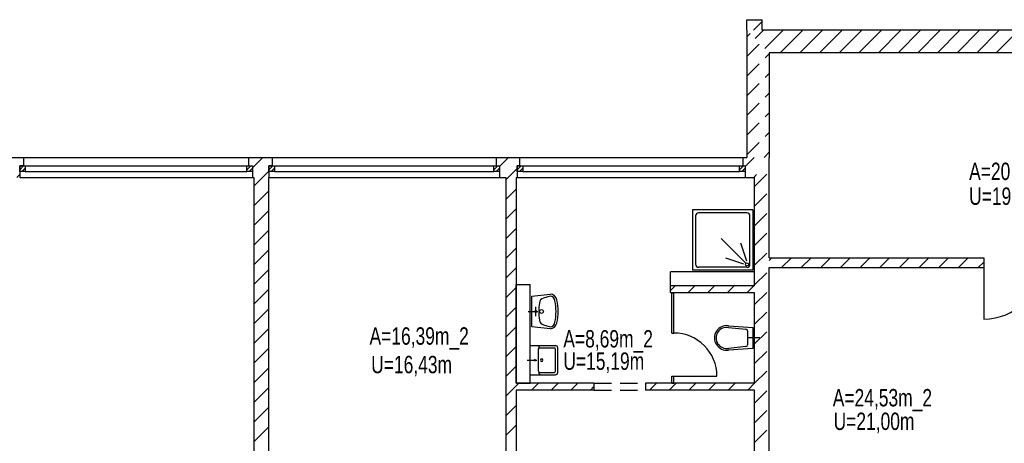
# Model space of a CAD drawing. Header units: metres. Extents: x 940 to 7099, y 1470 to 4983.
# Tile 5 of 15: x 1692 to 3109, y 4374 to 4983. Entities that reach past the tile are written whole.
import ezdxf

# ---------------------------------------------------------------- set-up
doc = ezdxf.new("R2010")
doc.units = ezdxf.units.M
doc.header["$LTSCALE"] = 100
doc.header["$MEASUREMENT"] = 0
doc.linetypes.add('DASHDOT', pattern=[1, 0.5, -0.25, 0, -0.25])
doc.linetypes.add('HIDDEN', pattern=[0.375, 0.25, -0.125])
for name, color, linetype in [('18', 2, 'Continuous'), ('20', 211, 'Continuous'), ('22', 211, 'Continuous'), ('30', 5, 'Continuous'), ('32', 2, 'Continuous'), ('332', 2, 'Continuous'), ('36', 3, 'Continuous'), ('367', 2, 'Continuous'), ('64', 7, 'Continuous'), ('67', 2, 'Continuous'), ('68', 211, 'Continuous'), ('69', 6, 'Continuous')]:
    doc.layers.add(name, color=color, linetype=linetype)

msp = doc.modelspace()

# ---------------------------------------------------------------- linework, layer by layer
at = {"layer": '18', "linetype": 'Continuous'}
for p, q in [((2746.825, 4709.675), (2659.825, 4709.675)), ((2659.825, 4709.675), (2659.825, 4622.675)), ((2738.125, 4705.325), (2668.525, 4705.325)), ((2746.825, 4709.675), (2746.825, 4622.675)), ((2664.175, 4700.975), (2664.175, 4631.375)), ((2742.475, 4631.375), (2742.475, 4700.975)), ((2746.825, 4622.675), (2659.825, 4622.675)), ((2738.125, 4627.025), (2668.525, 4627.025)), ((2426, 4472.5), (2426, 4514.5))]:
    msp.add_line(p, q, dxfattribs=at)
for centre, start, end in [((2668.525, 4700.975), 90, 180), ((2738.125, 4700.975), 0, 90), ((2668.525, 4631.375), 180, 270), ((2738.125, 4631.375), 270, 0)]:
    msp.add_arc(centre, 4.35, start, end, dxfattribs=at)
at = {"layer": '20', "linetype": 'Continuous'}
for p, q in [((2749.8211, 4955.9942), (2761.8268, 4968)), ((2763.8536, 4941.7425), (2790.1111, 4968)), ((2785.8954, 4935.5), (2818.3954, 4968)), ((2814.1797, 4935.5), (2846.6797, 4968)), ((2842.4639, 4935.5), (2874.9639, 4968)), ((2870.7482, 4935.5), (2903.2482, 4968)), ((2899.0325, 4935.5), (2931.5325, 4968)), ((2927.3167, 4935.5), (2959.8167, 4968)), ((2955.601, 4935.5), (2988.101, 4968)), ((2983.8853, 4935.5), (3016.3853, 4968)), ((3012.1696, 4935.5), (3044.6696, 4968)), ((3040.4538, 4935.5), (3072.9538, 4968)), ((3068.7381, 4935.5), (3101.2381, 4968)), ((3097.0224, 4935.5), (3129.5224, 4968)), ((2026.49, 4770.0643), (2041.4257, 4785)), ((2735.5, 4771.9675), (2748.5325, 4785)), ((2040.71, 4756), (2050.01, 4765.3)), ((2029, 4744.29), (2040.71, 4756)), ((2747.8167, 4756), (2752.1061, 4760.2893)), ((2029, 4716.0058), (2050, 4737.0058)), ((2029, 4687.7215), (2050, 4708.7215)), ((2029, 4659.4372), (2050, 4680.4372)), ((2029, 4631.153), (2050, 4652.153)), ((2770, 4636.7619), (2773.7381, 4640.5)), ((2788.0224, 4626.5), (2802.0224, 4640.5)), ((2816.3066, 4626.5), (2830.3066, 4640.5)), ((2844.5909, 4626.5), (2858.5909, 4640.5)), ((2872.8752, 4626.5), (2886.8752, 4640.5)), ((2901.1595, 4626.5), (2915.1595, 4640.5)), ((2929.4437, 4626.5), (2943.4437, 4640.5)), ((2957.728, 4626.5), (2971.728, 4640.5)), ((2986.0123, 4626.5), (3000.0123, 4640.5)), ((3014.2965, 4626.5), (3028.2965, 4640.5)), ((3042.5808, 4626.5), (3056.5808, 4640.5)), ((3070.8651, 4626.5), (3079, 4634.6349)), ((2029, 4602.8687), (2050, 4623.8687)), ((2029, 4574.5844), (2050, 4595.5844)), ((2029, 4546.3001), (2050, 4567.3001)), ((2029, 4518.0159), (2050, 4539.0159)), ((2029, 4489.7316), (2050, 4510.7316)), ((2029, 4461.4473), (2050, 4482.4473)), ((2029, 4433.1631), (2050, 4454.1631)), ((2029, 4404.8788), (2050, 4425.8788)), ((2029, 4376.5945), (2050, 4397.5945))]:
    msp.add_line(p, q, dxfattribs=at)
at = {"layer": '22', "linetype": 'HIDDEN'}
for p, q in [((2747.6847, 4968), (2760, 4980.3153)), ((2738, 4958.3153), (2742.8048, 4963.1201)), ((2738, 4930.031), (2756.8373, 4948.8683)), ((2738, 4901.7468), (2770, 4933.7468)), ((2738, 4873.4625), (2770, 4905.4625)), ((2738, 4845.1782), (2770, 4877.1782)), ((2738, 4816.8939), (2770, 4848.8939)), ((2738, 4788.6097), (2770, 4820.6097)), ((2762.6746, 4785), (2770, 4792.3254)), ((2381.98, 4772.0009), (2394.9791, 4785)), ((2394.2634, 4756), (2407.5, 4769.2366)), ((2749, 4743.0411), (2770, 4764.0411)), ((1687.1566, 4756), (1691.51, 4760.3534)), ((2391, 4752.7366), (2394.2634, 4756)), ((2391, 4724.4524), (2406, 4739.4524)), ((2749, 4714.7569), (2770, 4735.7569)), ((2391, 4696.1681), (2406, 4711.1681)), ((2749, 4686.4726), (2770, 4707.4726)), ((2391, 4667.8838), (2406, 4682.8838)), ((2749, 4658.1883), (2770, 4679.1883)), ((2391, 4639.5996), (2406, 4654.5996)), ((2749, 4629.904), (2770, 4650.904)), ((2391, 4611.3153), (2406, 4626.3153)), ((2749, 4601.6198), (2770, 4622.6198)), ((2391, 4583.031), (2406, 4598.031)), ((2628, 4593.7569), (2634.7431, 4600.5)), ((2653.0274, 4590.5), (2663.0274, 4600.5)), ((2681.3117, 4590.5), (2691.3117, 4600.5)), ((2709.596, 4590.5), (2719.596, 4600.5)), ((2737.8802, 4590.5), (2747.8802, 4600.5)), ((2749, 4573.3355), (2770, 4594.3355)), ((2391, 4554.7468), (2406, 4569.7468)), ((2749, 4545.0512), (2770, 4566.0512)), ((2391, 4526.4625), (2406, 4541.4625)), ((2749, 4516.767), (2770, 4537.767)), ((2391, 4498.1782), (2406, 4513.1782)), ((2749, 4488.4827), (2770, 4509.4827)), ((2391, 4469.8939), (2406, 4484.8939)), ((2749, 4460.1984), (2770, 4481.1984)), ((2391, 4441.6097), (2406, 4456.6097)), ((2406, 4456.6097), (2409.8903, 4460.5)), ((2428.1746, 4450.5), (2438.1746, 4460.5)), ((2456.4589, 4450.5), (2466.4589, 4460.5)), ((2484.7431, 4450.5), (2494.7431, 4460.5)), ((2513.0274, 4450.5), (2518, 4455.4726)), ((2597.8802, 4450.5), (2607.8802, 4460.5)), ((2626.1645, 4450.5), (2636.1645, 4460.5)), ((2654.4488, 4450.5), (2664.4488, 4460.5)), ((2682.733, 4450.5), (2692.733, 4460.5)), ((2711.0173, 4450.5), (2721.0173, 4460.5)), ((2739.3016, 4450.5), (2749, 4460.1984)), ((2749, 4431.9141), (2770, 4452.9141)), ((2391, 4413.3254), (2406, 4428.3254)), ((2749, 4403.6299), (2770, 4424.6299)), ((2391, 4385.0411), (2406, 4400.0411)), ((2749, 4375.3456), (2770, 4396.3456))]:
    msp.add_line(p, q, dxfattribs=at)
at = {"layer": '32', "color": 7, "linetype": 'Continuous'}
for p, q in [((2738, 4983), (2760, 4983)), ((2738, 4968), (2738, 4983)), ((2760, 4968), (2760, 4983)), ((2738, 4968), (2738, 4785)), ((3479, 4968), (2760, 4968)), ((2770, 4935.5), (2770, 4785)), ((3469, 4935.5), (2770, 4935.5)), ((1663.01, 4785), (1697.01, 4785)), ((2020.99, 4785), (2054.99, 4785)), ((2377, 4785), (2411, 4785)), ((2732, 4785), (2738, 4785)), ((2770, 4640.5), (2770, 4785)), ((1691.5, 4756), (1691.51, 4756)), ((2026.49, 4756), (2029, 4756)), ((2029, 4260.5), (2029, 4756)), ((2050, 4756), (2050.01, 4756)), ((2050, 4275.5), (2050, 4756)), ((2381.98, 4756), (2391, 4756)), ((2391, 4756), (2391, 4275.5)), ((2406, 4756), (2407.5, 4756)), ((2406, 4756), (2406, 4460.5)), ((2735.5, 4756), (2749, 4756)), ((2749, 4600.5), (2749, 4756)), ((2770, 4640.5), (3079, 4640.5)), ((2628, 4600.5), (2628, 4620.5)), ((2749, 4620.5), (2628, 4620.5)), ((2749, 4600.5), (2749, 4620.5)), ((2770, 4275.5), (2770, 4626.5)), ((2770, 4626.5), (3079, 4626.5)), ((2406, 4602.5), (2426, 4602.5)), ((2406, 4460.5), (2406, 4602.5)), ((2426, 4460.5), (2426, 4602.5)), ((2749, 4600.5), (2628, 4600.5)), ((2628, 4590.5), (2628, 4600.5)), ((2749, 4600.5), (2628, 4600.5)), ((2749, 4590.5), (2628, 4590.5)), ((2749, 4460.5), (2749, 4590.5)), ((2518, 4460.5), (2406, 4460.5)), ((2406, 4460.5), (2426, 4460.5)), ((2518, 4450.5), (2406, 4450.5)), ((2406, 4450.5), (2406, 4275.5)), ((2749, 4460.5), (2592, 4460.5)), ((2749, 4450.5), (2592, 4450.5)), ((2749, 4275.5), (2749, 4450.5))]:
    msp.add_line(p, q, dxfattribs=at)
at = {"layer": '332', "linetype": 'Continuous'}
for p, q in [((2630, 4532.5), (2630, 4590.5)), ((2630, 4590.5), (2633, 4590.5)), ((2633, 4532.5), (2633, 4590.5)), ((2630, 4532.5), (2633, 4532.5)), ((2630, 4460.5), (2630, 4470.5)), ((2630, 4470.5), (2633, 4470.5)), ((2633, 4460.5), (2633, 4470.5)), ((2630, 4460.5), (2633, 4460.5))]:
    msp.add_line(p, q, dxfattribs=at)
at = {"layer": '36', "linetype": 'Continuous'}
for p, q in [((2735.95, 4633.55), (2701.15, 4668.35)), ((2738.125, 4635.725), (2729.425, 4661.825)), ((2733.775, 4631.375), (2707.675, 4640.075)), ((2428.75, 4585.5), (2454.875, 4588.25)), ((2428.75, 4541.5), (2428.75, 4585.5)), ((2454.875, 4585.5), (2445.25, 4582.75)), ((2454.875, 4538.75), (2428.75, 4541.5)), ((2445.25, 4544.25), (2454.875, 4541.5)), ((2711.5, 4543), (2746.5, 4540.5)), ((2711.5, 4540.5), (2736.5, 4538)), ((2739, 4535.5), (2739, 4515.5)), ((2746.5, 4540.5), (2746.5, 4510.5)), ((2426, 4514.5), (2462.4, 4514.5)), ((2438.25, 4493.5), (2438.25, 4510.125)), ((2440, 4511), (2460.65, 4511)), ((2462.4, 4493.5), (2462.4, 4509.25)), ((2465.9, 4476), (2465.9, 4511)), ((2736.5, 4513), (2711.5, 4510.5)), ((2746.5, 4510.5), (2711.5, 4508)), ((2438.25, 4477.75), (2438.25, 4493.5)), ((2462.4, 4477.75), (2462.4, 4493.5)), ((2426, 4472.5), (2462.4, 4472.5)), ((2440, 4476), (2460.65, 4476))]:
    msp.add_line(p, q, dxfattribs=at)
at = {"layer": '36', "linetype": 'DASHDOT'}
for p, q in [((2423.25, 4563.5), (2437, 4563.5)), ((2434.25, 4556.625), (2434.25, 4570.375)), ((2756.5, 4525.5), (2739, 4525.5)), ((2421.625, 4493.5), (2435.625, 4493.5))]:
    msp.add_line(p, q, dxfattribs=at)
at = {"layer": '36', "linetype": 'Continuous'}
for centre, radius in [((2738.125, 4631.375), 2.175), ((2434.25, 4563.5), 1.375), ((2442.5, 4563.5), 2.75)]:
    msp.add_circle(centre, radius, dxfattribs=at)
for centre, radius, start, end in [((2446.625, 4575.875), 7.0112, 101.3099, 180), ((2454.875, 4578.625), 9.7227, 8.1301, 90), ((2454.875, 4578.625), 6.875, 0, 90), ((2393, 4563.5), 70.3941, 347.5926, 12.4074), ((2393, 4563.5), 73.3792, 347.0054, 12.9946), ((2501.625, 4563.5), 63.1004, 168.6901, 191.3099), ((2446.625, 4551.125), 6.875, 180, 260.5377), ((2454.875, 4548.375), 6.875, 270, 0), ((2454.875, 4548.375), 9.625, 270, 351.8699), ((2709, 4525.5), 17.6777, 81.8699, 278.1301), ((2709, 4525.5), 15.2069, 80.5377, 279.4623), ((2736.5, 4535.5), 2.5, 0, 90), ((2441.75, 4511), 3.5, 90, 180), ((2440, 4509.25), 1.75, 90, 180), ((2460.65, 4509.25), 1.75, 0, 90), ((2462.4, 4511), 3.5, 0, 90), ((2736.5, 4515.5), 2.5, 270, 0), ((2433, 4493.5), 0.875, 0, 180), ((2433, 4493.5), 0.875, 180, 0), ((2442.625, 4493.5), 1.75, 0, 180), ((2442.625, 4493.5), 1.75, 180, 0), ((2440, 4477.75), 1.75, 180, 270), ((2460.65, 4477.75), 1.75, 270, 0), ((2441.75, 4476), 3.5, 180, 270), ((2462.4, 4476), 3.5, 270, 0)]:
    msp.add_arc(centre, radius, start, end, dxfattribs=at)
at = {"layer": '367', "linetype": 'Continuous'}
msp.add_line((2633, 4470.5), (2695, 4470.5), dxfattribs=at)
msp.add_arc((2633, 4470.5), 62, 0, 90, dxfattribs=at)
at = {"layer": '64', "linetype": 'Continuous'}
for p, q in [((1697.01, 4785), (1697.01, 4773)), ((2020.99, 4785), (2020.99, 4773)), ((2054.99, 4785), (2054.99, 4773)), ((2377, 4785), (2377, 4773)), ((2411, 4785), (2411, 4773)), ((2732, 4785), (2732, 4773)), ((1697.01, 4773), (1691.51, 4773)), ((1691.51, 4773), (1691.51, 4756)), ((2020.99, 4773), (2026.49, 4773)), ((2026.49, 4773), (2026.49, 4756)), ((2054.99, 4773), (2050.01, 4773)), ((2050.01, 4773), (2050.01, 4756)), ((2377, 4773), (2381.98, 4773)), ((2381.98, 4773), (2381.98, 4756)), ((2411, 4773), (2407.5, 4773)), ((2407.5, 4773), (2407.5, 4756)), ((2732, 4773), (2735.5, 4773)), ((2735.5, 4773), (2735.5, 4756)), ((3079, 4640.5), (3079, 4626.5)), ((2518, 4460.5), (2518, 4450.5)), ((2592, 4460.5), (2592, 4450.5))]:
    msp.add_line(p, q, dxfattribs=at)
at = {"layer": '67', "linetype": 'Continuous'}
for p, q in [((1697.01, 4785), (2020.99, 4785)), ((2054.99, 4785), (2377, 4785)), ((2411, 4785), (2732, 4785)), ((1691.51, 4773), (1699.51, 4773)), ((1691.51, 4765), (1691.51, 4773)), ((1699.51, 4765), (1691.51, 4765)), ((1697.01, 4773), (2020.99, 4773)), ((1699.51, 4773), (1699.51, 4765)), ((1699.51, 4773), (2018.49, 4773)), ((1699.51, 4765), (2018.49, 4765)), ((2018.49, 4773), (2026.49, 4773)), ((2018.49, 4765), (2018.49, 4773)), ((2026.49, 4765), (2018.49, 4765)), ((2026.49, 4773), (2026.49, 4765)), ((2050.01, 4773), (2058.01, 4773)), ((2050.01, 4765), (2050.01, 4773)), ((2058.01, 4765), (2050.01, 4765)), ((2054.99, 4773), (2377, 4773)), ((2058.01, 4773), (2058.01, 4765)), ((2058.01, 4773), (2373.98, 4773)), ((2058.01, 4765), (2373.98, 4765)), ((2373.98, 4773), (2381.98, 4773)), ((2373.98, 4765), (2373.98, 4773)), ((2381.98, 4765), (2373.98, 4765)), ((2381.98, 4773), (2381.98, 4765)), ((2407.5, 4773), (2415.5, 4773)), ((2407.5, 4765), (2407.5, 4773)), ((2415.5, 4765), (2407.5, 4765)), ((2411, 4773), (2732, 4773)), ((2415.5, 4773), (2415.5, 4765)), ((2415.5, 4773), (2727.5, 4773)), ((2415.5, 4765), (2727.5, 4765)), ((2727.5, 4773), (2735.5, 4773)), ((2727.5, 4765), (2727.5, 4773)), ((2735.5, 4765), (2727.5, 4765)), ((2735.5, 4773), (2735.5, 4765)), ((1691.51, 4756), (2026.49, 4756)), ((2050.01, 4756), (2381.98, 4756)), ((2407.5, 4756), (2735.5, 4756)), ((3079, 4633.5), (3079, 4552.5))]:
    msp.add_line(p, q, dxfattribs=at)
msp.add_arc((3079, 4633.5), 81, 270, 0, dxfattribs=at)
at = {"layer": '68', "linetype": 'Continuous'}
for p, q in [((1691.51, 4767.3431), (1697.1669, 4773)), ((1694.8237, 4765), (1699.51, 4769.6863)), ((2018.49, 4767.3431), (2024.1469, 4773)), ((2021.8037, 4765), (2026.49, 4769.6863)), ((2050.01, 4767.3431), (2055.6669, 4773)), ((2053.3237, 4765), (2058.01, 4769.6863)), ((2373.98, 4767.3431), (2379.6369, 4773)), ((2377.2937, 4765), (2381.98, 4769.6863)), ((2407.5, 4767.3431), (2413.1569, 4773)), ((2410.8137, 4765), (2415.5, 4769.6863)), ((2727.5, 4767.3431), (2733.1569, 4773)), ((2730.8137, 4765), (2735.5, 4769.6863))]:
    msp.add_line(p, q, dxfattribs=at)
at = {"layer": '69', "linetype": 'HIDDEN'}
for p, q in [((2518, 4460.5), (2592, 4460.5)), ((2518, 4450.5), (2592, 4450.5))]:
    msp.add_line(p, q, dxfattribs=at)

# ---------------------------------------------------------------- texts
at = {"layer": '30', "width": 0.75}
for s, p in [('A=20,62m_2', (3057.8574, 4752.4971)), ('U=19,88m', (3057.8574, 4716.8277)), ('A=16,39m_2', (2194.9731, 4515.7417)), ('A=8,69m_2', (2473.8792, 4511.7289)), ('U=16,43m', (2197.3519, 4474.7219)), ('U=15,19m', (2473.8792, 4479.6265)), ('A=24,53m_2', (2861.6122, 4427.0141)), ('U=21,00m', (2862.8016, 4393.1283))]:
    msp.add_text(s, height=25, dxfattribs=at).set_placement(p)
at = {"layer": '367', "width": 0.01}
msp.add_text('`END=0;`', height=0.0001, dxfattribs=at).set_placement((2633, 4470.5))

doc.saveas('drawing.dxf')
